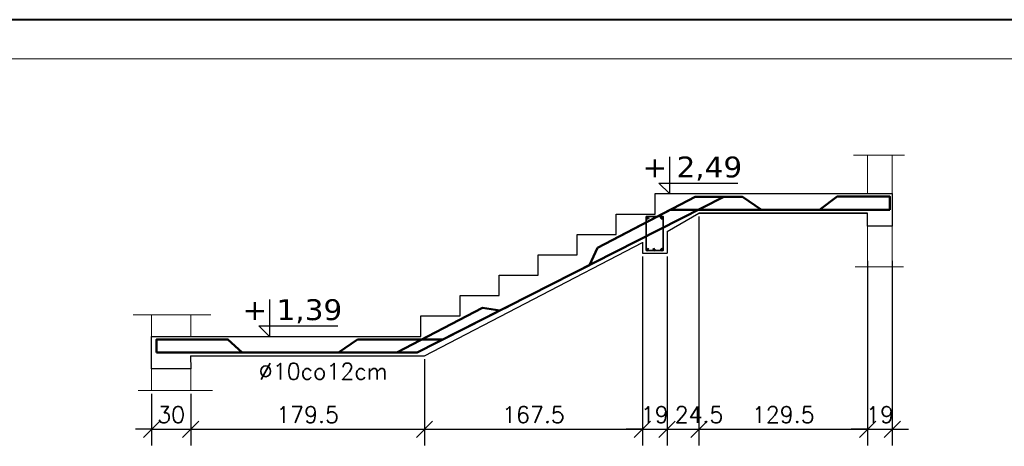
# Model space of a CAD drawing. Extents: x -19 to 9300416, y -12 to 10688993.
# Tile 46 of 106: x 4615843 to 4616600, y 5312380 to 5312707. Entities that reach past the tile are written whole.
import ezdxf

# ---------------------------------------------------------------- set-up
doc = ezdxf.new("R2010")
doc.units = 0
doc.header["$MEASUREMENT"] = 0
doc.layers.add('_', color=7, linetype='Continuous')
doc.layers.add('sciany', color=1, linetype='Continuous')
for name, color, linetype, lineweight in [('hatch', 253, 'Continuous', 0), ('K-OPISY', 252, 'Continuous', 15), ('K-SCIANY CIENKI', 163, 'Continuous', 30), ('K-STAL', 114, 'Continuous', 50), ('K-STAL CIENKI', 92, 'Continuous', 35), ('K-WYMIARY', 7, 'Continuous', 15)]:
    doc.layers.add(name, color=color, linetype=linetype, lineweight=lineweight)
doc.layers.add('NIEDRUK', color=230, linetype='Continuous', lineweight=40, plot=False)
doc.styles.add('janusz', font='txt', dxfattribs={"height": 10})
doc.styles.add('Simplex', font='simplex.shx')
doc.dimstyles.new('1do50', dxfattribs={"dimscale": 5, "dimtxt": 2.5, "dimasz": 2.5, "dimexe": 2.5, "dimexo": 0.5, "dimgap": 1, "dimtad": 1, "dimdec": 1, "dimrnd": 0.5, "dimzin": 12, "dimdsep": 46, "dimtxsty": 'Simplex', "dimblk": 'OBLIQUE', "dimcen": 0.5, "dimdle": 2.5, "dimclrd": 256, "dimclre": 256, "dimclrt": 256, "dimadec": 1, "dimazin": 3, "dimtfac": 1, "dimtdec": 1, "dimtix": 1, "dimtmove": 0, "dimatfit": 3, "dimfxl": 0, "dimtolj": 1, "dimtzin": 0, "dimarcsym": 0})

# ---------------------------------------------------------------- blocks, each defined once
blk = doc.blocks.new('Z$W@#40D3745B')
at = {"layer": '_', "lineweight": 25, "ltscale": 4}
for p, q in [((8.12, 28.38), (8.12, 0)), ((8.12, 0), (0, 8.13)), ((0, 8.13), (60.82, 8.13))]:
    blk.add_line(p, q, dxfattribs=at)
blk = doc.blocks.new('_Oblique')
at = {"color": 0, "linetype": 'ByBlock', "lineweight": -2}
blk.add_line((-0.5, -0.5), (0.5, 0.5), dxfattribs=at)
blk = doc.blocks.new('*D1495')
at = {"layer": 'Defpoints', "color": 0, "lineweight": 0, "ltscale": 40}
for p in [(4615944.66, 5312422.23), (4615974.66, 5312422.23), (4615974.66, 5312392.53)]:
    blk.add_point(p, dxfattribs=at)
at = {"layer": 'K-WYMIARY', "lineweight": -2, "ltscale": 40}
for p, q in [((4615944.66, 5312419.73), (4615944.66, 5312380.03)), ((4615974.66, 5312419.73), (4615974.66, 5312380.03)), ((4615944.66, 5312392.53), (4615932.16, 5312392.53)), ((4615944.66, 5312392.53), (4615974.66, 5312392.53)), ((4615974.66, 5312392.53), (4615987.16, 5312392.53))]:
    blk.add_line(p, q, dxfattribs=at)
at = {"layer": 'K-WYMIARY', "lineweight": -2, "ltscale": 40, "xscale": 12.5, "yscale": 12.5, "zscale": 12.5}
blk.add_blockref('_Oblique', (4615944.66, 5312392.53), dxfattribs=at)
at = {"layer": 'K-WYMIARY', "lineweight": -2, "ltscale": 40, "xscale": 12.5, "yscale": 12.5, "zscale": 12.5, "rotation": 180}
blk.add_blockref('_Oblique', (4615974.66, 5312392.53), dxfattribs=at)
at = {"layer": 'K-WYMIARY', "lineweight": 0, "ltscale": 40, "insert": (4615959.66, 5312403.78), "char_height": 12.5, "attachment_point": 5, "style": 'Simplex'}
blk.add_mtext('\\A1;30', dxfattribs=at)
blk = doc.blocks.new('*D1496')
at = {"layer": 'Defpoints', "color": 0, "lineweight": 0, "ltscale": 40}
for p in [(4616154.27, 5312448.97), (4615974.66, 5312422.23), (4616154.27, 5312392.53)]:
    blk.add_point(p, dxfattribs=at)
at = {"layer": 'K-WYMIARY', "lineweight": -2, "ltscale": 40}
for p, q in [((4616154.27, 5312446.47), (4616154.27, 5312380.03)), ((4615974.66, 5312419.73), (4615974.66, 5312380.03)), ((4615962.16, 5312392.53), (4616166.77, 5312392.53))]:
    blk.add_line(p, q, dxfattribs=at)
at = {"layer": 'K-WYMIARY', "lineweight": -2, "ltscale": 40, "xscale": 12.5, "yscale": 12.5, "zscale": 12.5, "rotation": 180}
blk.add_blockref('_Oblique', (4615974.66, 5312392.53), dxfattribs=at)
at = {"layer": 'K-WYMIARY', "lineweight": -2, "ltscale": 40, "xscale": 12.5, "yscale": 12.5, "zscale": 12.5}
blk.add_blockref('_Oblique', (4616154.27, 5312392.53), dxfattribs=at)
at = {"layer": 'K-WYMIARY', "lineweight": 0, "ltscale": 40, "insert": (4616064.46, 5312403.78), "char_height": 12.5, "attachment_point": 5, "style": 'Simplex'}
blk.add_mtext('\\A1;179.5', dxfattribs=at)
blk = doc.blocks.new('*D1497')
at = {"layer": 'Defpoints', "color": 0, "lineweight": 0, "ltscale": 40}
for p in [(4616321.66, 5312527.84), (4616154.27, 5312448.97), (4616321.66, 5312392.53)]:
    blk.add_point(p, dxfattribs=at)
at = {"layer": 'K-WYMIARY', "lineweight": -2, "ltscale": 40}
for p, q in [((4616321.66, 5312525.34), (4616321.66, 5312380.03)), ((4616154.27, 5312446.47), (4616154.27, 5312380.03)), ((4616141.77, 5312392.53), (4616334.16, 5312392.53))]:
    blk.add_line(p, q, dxfattribs=at)
at = {"layer": 'K-WYMIARY', "lineweight": -2, "ltscale": 40, "xscale": 12.5, "yscale": 12.5, "zscale": 12.5, "rotation": 180}
blk.add_blockref('_Oblique', (4616154.27, 5312392.53), dxfattribs=at)
at = {"layer": 'K-WYMIARY', "lineweight": -2, "ltscale": 40, "xscale": 12.5, "yscale": 12.5, "zscale": 12.5}
blk.add_blockref('_Oblique', (4616321.66, 5312392.53), dxfattribs=at)
at = {"layer": 'K-WYMIARY', "lineweight": 0, "ltscale": 40, "insert": (4616237.96, 5312403.78), "char_height": 12.5, "attachment_point": 5, "style": 'Simplex'}
blk.add_mtext('\\A1;167.5', dxfattribs=at)
blk = doc.blocks.new('*D1498')
at = {"layer": 'Defpoints', "color": 0, "lineweight": 0, "ltscale": 40}
for p in [(4616321.66, 5312527.84), (4616340.66, 5312527.84), (4616340.66, 5312392.53)]:
    blk.add_point(p, dxfattribs=at)
at = {"layer": 'K-WYMIARY', "lineweight": -2, "ltscale": 40}
for p, q in [((4616321.66, 5312525.34), (4616321.66, 5312380.03)), ((4616340.66, 5312525.34), (4616340.66, 5312380.03)), ((4616321.66, 5312392.53), (4616309.16, 5312392.53)), ((4616321.66, 5312392.53), (4616340.66, 5312392.53)), ((4616340.66, 5312392.53), (4616353.16, 5312392.53))]:
    blk.add_line(p, q, dxfattribs=at)
at = {"layer": 'K-WYMIARY', "lineweight": -2, "ltscale": 40, "xscale": 12.5, "yscale": 12.5, "zscale": 12.5}
blk.add_blockref('_Oblique', (4616321.66, 5312392.53), dxfattribs=at)
at = {"layer": 'K-WYMIARY', "lineweight": -2, "ltscale": 40, "xscale": 12.5, "yscale": 12.5, "zscale": 12.5, "rotation": 180}
blk.add_blockref('_Oblique', (4616340.66, 5312392.53), dxfattribs=at)
at = {"layer": 'K-WYMIARY', "lineweight": 0, "ltscale": 40, "insert": (4616331.16, 5312403.78), "char_height": 12.5, "attachment_point": 5, "style": 'Simplex'}
blk.add_mtext('\\A1;19', dxfattribs=at)
blk = doc.blocks.new('*D1499')
at = {"layer": 'Defpoints', "color": 0, "lineweight": 0, "ltscale": 40}
for p in [(4616365.17, 5312558.49), (4616340.66, 5312527.84), (4616365.17, 5312392.53)]:
    blk.add_point(p, dxfattribs=at)
at = {"layer": 'K-WYMIARY', "lineweight": -2, "ltscale": 40}
for p, q in [((4616365.17, 5312555.99), (4616365.17, 5312380.03)), ((4616340.66, 5312525.34), (4616340.66, 5312380.03)), ((4616328.16, 5312392.53), (4616377.67, 5312392.53))]:
    blk.add_line(p, q, dxfattribs=at)
at = {"layer": 'K-WYMIARY', "lineweight": -2, "ltscale": 40, "xscale": 12.5, "yscale": 12.5, "zscale": 12.5, "rotation": 180}
blk.add_blockref('_Oblique', (4616340.66, 5312392.53), dxfattribs=at)
at = {"layer": 'K-WYMIARY', "lineweight": -2, "ltscale": 40, "xscale": 12.5, "yscale": 12.5, "zscale": 12.5}
blk.add_blockref('_Oblique', (4616365.17, 5312392.53), dxfattribs=at)
at = {"layer": 'K-WYMIARY', "lineweight": 0, "ltscale": 40, "insert": (4616365.17, 5312403.78), "char_height": 12.5, "attachment_point": 5, "style": 'Simplex'}
blk.add_mtext('\\A1;24.5', dxfattribs=at)
blk = doc.blocks.new('*D1500')
at = {"layer": 'Defpoints', "color": 0, "lineweight": 0, "ltscale": 40}
for p in [(4616365.17, 5312558.49), (4616494.66, 5312524.28), (4616494.66, 5312392.53)]:
    blk.add_point(p, dxfattribs=at)
at = {"layer": 'K-WYMIARY', "lineweight": -2, "ltscale": 40}
for p, q in [((4616365.17, 5312555.99), (4616365.17, 5312380.03)), ((4616494.66, 5312521.78), (4616494.66, 5312380.03)), ((4616352.67, 5312392.53), (4616507.16, 5312392.53))]:
    blk.add_line(p, q, dxfattribs=at)
at = {"layer": 'K-WYMIARY', "lineweight": -2, "ltscale": 40, "xscale": 12.5, "yscale": 12.5, "zscale": 12.5, "rotation": 180}
blk.add_blockref('_Oblique', (4616365.17, 5312392.53), dxfattribs=at)
at = {"layer": 'K-WYMIARY', "lineweight": -2, "ltscale": 40, "xscale": 12.5, "yscale": 12.5, "zscale": 12.5}
blk.add_blockref('_Oblique', (4616494.66, 5312392.53), dxfattribs=at)
at = {"layer": 'K-WYMIARY', "lineweight": 0, "ltscale": 40, "insert": (4616429.91, 5312403.78), "char_height": 12.5, "attachment_point": 5, "style": 'Simplex'}
blk.add_mtext('\\A1;129.5', dxfattribs=at)
blk = doc.blocks.new('*D1501')
at = {"layer": 'Defpoints', "color": 0, "lineweight": 0, "ltscale": 40}
for p in [(4616494.66, 5312524.28), (4616513.66, 5312524.28), (4616513.66, 5312392.53)]:
    blk.add_point(p, dxfattribs=at)
at = {"layer": 'K-WYMIARY', "lineweight": -2, "ltscale": 40}
for p, q in [((4616494.66, 5312521.78), (4616494.66, 5312380.03)), ((4616513.66, 5312521.78), (4616513.66, 5312380.03)), ((4616494.66, 5312392.53), (4616482.16, 5312392.53)), ((4616494.66, 5312392.53), (4616513.66, 5312392.53)), ((4616513.66, 5312392.53), (4616526.16, 5312392.53))]:
    blk.add_line(p, q, dxfattribs=at)
at = {"layer": 'K-WYMIARY', "lineweight": -2, "ltscale": 40, "xscale": 12.5, "yscale": 12.5, "zscale": 12.5}
blk.add_blockref('_Oblique', (4616494.66, 5312392.53), dxfattribs=at)
at = {"layer": 'K-WYMIARY', "lineweight": -2, "ltscale": 40, "xscale": 12.5, "yscale": 12.5, "zscale": 12.5, "rotation": 180}
blk.add_blockref('_Oblique', (4616513.66, 5312392.53), dxfattribs=at)
at = {"layer": 'K-WYMIARY', "lineweight": 0, "ltscale": 40, "insert": (4616504.16, 5312403.78), "char_height": 12.5, "attachment_point": 5, "style": 'Simplex'}
blk.add_mtext('\\A1;19', dxfattribs=at)

msp = doc.modelspace()

# ---------------------------------------------------------------- linework, layer by layer
at = {"layer": 'hatch', "color": 252}
msp.add_lwpolyline([(4615371.03, 5312677.03), (4617281.03, 5312677.03), (4617281.03, 5311263.03), (4615371.03, 5311263.03)], close=True, dxfattribs=at)
at = {"layer": 'K-SCIANY CIENKI'}
for p, q in [((4616340.66, 5312544.32), (4616340.66, 5312527.84)), ((4616321.79, 5312536.17), (4616321.66, 5312527.84)), ((4616321.66, 5312527.84), (4616340.66, 5312527.84))]:
    msp.add_line(p, q, dxfattribs=at)
for points in [[(4615944.66, 5312463.93), (4616151.58, 5312463.93), (4616151.58, 5312479.58), (4616181.58, 5312479.58), (4616181.58, 5312495.23), (4616211.58, 5312495.23), (4616211.58, 5312510.88), (4616241.58, 5312510.88), (4616241.58, 5312526.53), (4616271.58, 5312526.53), (4616271.58, 5312542.19), (4616301.58, 5312542.19), (4616301.58, 5312557.84), (4616331.58, 5312557.84), (4616331.58, 5312573.49), (4616513.66, 5312573.49)], [(4616513.66, 5312573.49), (4616513.66, 5312548.49), (4616494.66, 5312548.49), (4616494.66, 5312558.49), (4616365.17, 5312558.49)], [(4616340.66, 5312544.32), (4616365.17, 5312558.49), (4616494.62, 5312558.49)], [(4615974.62, 5312448.97), (4616154.27, 5312448.97), (4616321.66, 5312536.1)], [(4615974.62, 5312448.97), (4615974.66, 5312438.93), (4615944.66, 5312438.93), (4615944.66, 5312463.93)]]:
    msp.add_lwpolyline(points, dxfattribs=at)
at = {"layer": 'K-STAL'}
for points in [[(4616413.09, 5312560.99), (4616398.62, 5312570.99), (4616384.28, 5312570.99), (4616168.28, 5312461.43), (4616102.88, 5312461.43), (4616088.32, 5312451.47), (4616079.49, 5312451.47)], [(4616287.15, 5312531.84), (4616362.19, 5312570.99), (4616398.62, 5312570.99), (4616413.09, 5312560.99)], [(4616511.71, 5312560.99), (4616511.71, 5312571.42), (4616471.4, 5312571.42), (4616457.69, 5312560.99), (4616445.67, 5312560.99)], [(4616511.71, 5312560.99), (4616343.03, 5312560.99), (4616287.15, 5312531.84), (4616281.14, 5312518.67), (4616270.73, 5312513.39)], [(4615948.44, 5312451.47), (4616133.11, 5312451.47), (4616198.93, 5312485.81), (4616212.13, 5312483.67), (4616218.51, 5312486.91)], [(4616088.32, 5312451.47), (4616148.66, 5312451.47), (4616212.13, 5312483.67)], [(4615948.44, 5312451.47), (4615948.44, 5312461.6), (4616003.3, 5312461.6), (4616014.32, 5312451.47)]]:
    msp.add_lwpolyline(points, dxfattribs=at)
for centre in [(4616325.7, 5312554.91), (4616336.62, 5312554.91), (4616325.7, 5312530.51), (4616330.54, 5312530.51), (4616336.62, 5312530.51)]:
    msp.add_circle(centre, 0.56, dxfattribs=at)
at = {"layer": 'K-STAL CIENKI'}
msp.add_lwpolyline([(4616324.66, 5312555.84), (4616337.66, 5312555.84), (4616337.66, 5312529.84), (4616324.66, 5312529.84)], close=True, dxfattribs=at)
at = {"layer": 'K-WYMIARY', "lineweight": 0, "ltscale": 40}
for p, q in [((4616523.1, 5312603.09), (4616483.82, 5312603.09)), ((4616494.66, 5312573.49), (4616494.66, 5312603.09)), ((4616513.66, 5312517.37), (4616513.66, 5312603.09)), ((4616494.66, 5312558.49), (4616494.66, 5312517.37)), ((4616522.38, 5312517.37), (4616485.22, 5312517.37)), ((4615930.43, 5312480.37), (4615990.08, 5312480.37)), ((4615944.66, 5312480.37), (4615944.66, 5312422.23)), ((4615974.66, 5312480.37), (4615974.66, 5312463.93)), ((4615974.66, 5312438.93), (4615974.66, 5312422.23)), ((4615934.35, 5312422.23), (4615991.5, 5312422.23))]:
    msp.add_line(p, q, dxfattribs=at)
msp.add_lwpolyline([(4615948.44, 5312451.47), (4616148.66, 5312451.47), (4616364.57, 5312560.99), (4616511.71, 5312560.99)], dxfattribs=at)
msp.add_lwpolyline([(4616324.66, 5312529.84), (4616337.66, 5312529.84), (4616337.66, 5312555.84), (4616324.66, 5312555.84)], close=True, dxfattribs=at)
at = {"layer": 'NIEDRUK', "color": 252}
msp.add_lwpolyline([(4615211.03, 5311233.03), (4617311.03, 5311233.03), (4617311.03, 5312707.03), (4615211.03, 5312707.03)], close=True, dxfattribs=at)

# ---------------------------------------------------------------- block references
at = {"layer": 'sciany', "linetype": 'Continuous'}
for p in [(4616334.27, 5312573.49), (4616026.99, 5312463.93)]:
    msp.add_blockref('Z$W@#40D3745B', p, dxfattribs=at)

# ---------------------------------------------------------------- texts
at = {"layer": '_', "lineweight": 25, "ltscale": 4, "char_height": 16, "width": 225.8785, "attachment_point": 1, "rotation": 359.97852, "style": 'janusz'}
for s, insert in [('{\\fTahoma|b0|i0|c238|p34;\\W1.2;+ 2,49  }', (4616321.75, 5312601.98)), ('{\\fTahoma|b0|i0|c238|p34;\\W1.2;+ 1,39  }', (4616014.47, 5312492.41))]:
    msp.add_mtext(s, dxfattribs=dict(at, insert=insert))
at = {"layer": 'K-OPISY', "insert": (4616126.06, 5312430.83), "char_height": 12.5, "attachment_point": 9, "style": 'Simplex'}
msp.add_mtext('{\\C7;%%C10co12cm}', dxfattribs=at)

# ---------------------------------------------------------------- dimensions: what is measured, and where the dimension line sits
at = {"layer": 'K-WYMIARY', "lineweight": 0, "ltscale": 40}
dim = msp.add_linear_dim(base=(4616365.17, 5312392.53), p1=(4616340.66, 5312527.84), p2=(4616365.17, 5312558.49), dimstyle='1do50', override={"dimtmove": 1, "dimfxl": 75}, dxfattribs=at)
dim.commit()
dim.dimension.update_dxf_attribs({"geometry": '*D1499', "text_midpoint": (4616365.17, 5312392.53), "dimtype": 160})
for base, p1, p2, override, picture, middle in [((4616494.66, 5312392.53), (4616365.17, 5312558.49), (4616494.66, 5312524.28), {"dimtmove": 1, "dimfxl": 75}, '*D1500', (4616429.91, 5312403.78)), ((4616321.66, 5312392.53), (4616154.27, 5312448.97), (4616321.66, 5312527.84), {"dimtmove": 1, "dimfxl": 75}, '*D1497', (4616237.96, 5312403.78)), ((4616340.66, 5312392.53), (4616321.66, 5312527.84), (4616340.66, 5312527.84), {"dimtmove": 1, "dimfxl": 75}, '*D1498', (4616331.16, 5312403.78)), ((4616513.66, 5312392.53), (4616494.66, 5312524.28), (4616513.66, 5312524.28), {"dimtmove": 1, "dimfxl": 75}, '*D1501', (4616504.16, 5312403.78)), ((4616154.27, 5312392.53), (4615974.66, 5312422.23), (4616154.27, 5312448.97), {"dimtmove": 1, "dimfxl": 75}, '*D1496', (4616064.46, 5312403.78)), ((4615974.66, 5312392.53), (4615944.66, 5312422.23), (4615974.66, 5312422.23), {"dimfxl": 75}, '*D1495', (4615959.66, 5312403.78))]:
    dim = msp.add_linear_dim(base=base, p1=p1, p2=p2, dimstyle='1do50', override=override, dxfattribs=at)
    dim.commit()
    dim.dimension.update_dxf_attribs({"geometry": picture, "text_midpoint": middle})

doc.saveas('drawing.dxf')
